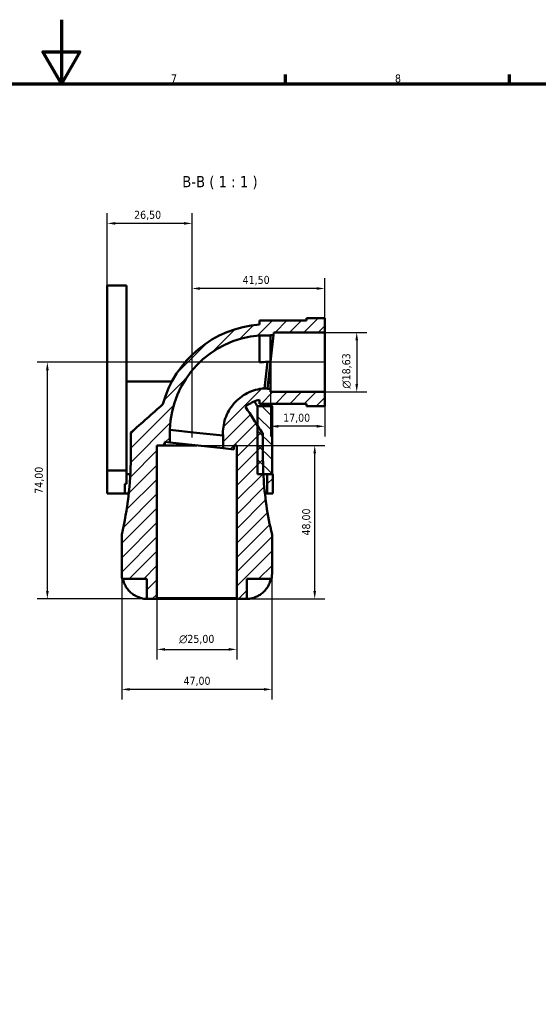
# Model space of a CAD drawing. Header units: millimetres. Extents: x 0 to 903, y 0 to 594.
# Tile 4 of 5: x 407 to 570, y 286 to 594. Entities that reach past the tile are written whole.
import ezdxf

# ---------------------------------------------------------------- set-up
doc = ezdxf.new("R2010")
doc.units = ezdxf.units.MM
for name, color, linetype, lineweight in [('Border (ISO)', 7, 'Continuous', 70), ('Dimension (ISO)', 7, 'Continuous', 25), ('Hatch (ISO)', 7, 'Continuous', 18), ('Symbol (ISO)', 7, 'Continuous', 25), ('Visible (ISO)', 7, 'Continuous', 50)]:
    doc.layers.add(name, color=color, linetype=linetype, lineweight=lineweight)
doc.styles.add('Label Text (ISO)', font='tahoma.ttf')
doc.styles.add('Note Text (ISO)', font='tahoma.ttf')
doc.dimstyles.new('Default (ISO)', dxfattribs={"dimtxt": 2.5, "dimasz": 2.5, "dimexe": 3.175, "dimexo": 0, "dimgap": 0.762, "dimtad": 1, "dimrnd": 1e-08, "dimzin": 0, "dimtxsty": 'Note Text (ISO)', "dimcen": 0.09, "dimdle": 10, "dimclrd": 256, "dimclre": 256, "dimclrt": 256, "dimazin": 0, "dimtfac": 1.40208, "dimtmove": 0, "dimatfit": 3, "dimfxl": 1, "dimtolj": 1, "dimtzin": 0, "dimlwd": -1, "dimlwe": -1, "dimarcsym": 0})

# ---------------------------------------------------------------- blocks, each defined once
blk = doc.blocks.new('Borders Default Border')
at = {"layer": 'Border (ISO)'}
for p, q in [((490.58, 574), (490.58, 576.9)), ((560.67, 574), (560.67, 576.9))]:
    blk.add_line(p, q, dxfattribs=at)
at = {"layer": 'Border (ISO)', "flags": 128}
for points in [[(420.5, 594), (420.5, 574), (414.73, 584), (426.27, 584), (420.5, 574)], [(20, 20), (20, 574), (821, 574), (821, 20), (20, 20)]]:
    blk.add_lwpolyline(points, dxfattribs=at)
at = {"layer": 'Border (ISO)', "color": 232, "true_color": 0xca0064, "char_height": 2.5, "attachment_point": 7, "style": 'Note Text (ISO)'}
for s, insert in [('7', (454.77, 574.4)), ('8', (524.81, 574.34))]:
    blk.add_mtext(s, dxfattribs=dict(at, insert=insert))
blk = doc.blocks.new('*D9')
at = {"layer": 'Defpoints', "color": 0, "transparency": 16777216}
for p in [(450.35, 413.23), (475.35, 413.23), (475.35, 397.23)]:
    blk.add_point(p, dxfattribs=at)
at = {"layer": 'Dimension (ISO)', "transparency": 16777216}
for p, q in [((450.35, 413.23), (450.35, 394.06)), ((475.35, 413.23), (475.35, 394.06)), ((452.85, 397.23), (472.85, 397.23))]:
    blk.add_line(p, q, dxfattribs=at)
for points in [[(452.85, 397.65), (452.85, 396.82), (450.35, 397.23)], [(472.85, 397.65), (472.85, 396.82), (475.35, 397.23)]]:
    blk.add_solid(points, dxfattribs=at)
at = {"layer": 'Dimension (ISO)', "color": 232, "true_color": 0xca0064, "transparency": 16777216, "insert": (457.3, 401.76), "char_height": 2.5, "attachment_point": 1, "style": 'Note Text (ISO)'}
blk.add_mtext('\\A1;\\fAIGDT|b0|i0;\\H2.5000;\\ln\\fTahoma|b0|i0;\\H2.5000;25,00', dxfattribs=at)
blk = doc.blocks.new('*D10')
at = {"layer": 'Defpoints', "color": 0, "transparency": 16777216}
for p in [(439.35, 420.86), (486.35, 420.86), (439.35, 384.74)]:
    blk.add_point(p, dxfattribs=at)
at = {"layer": 'Dimension (ISO)', "transparency": 16777216}
for p, q in [((439.35, 420.86), (439.35, 381.56)), ((486.35, 420.86), (486.35, 381.56)), ((483.85, 384.74), (441.85, 384.74))]:
    blk.add_line(p, q, dxfattribs=at)
for points in [[(441.85, 385.15), (441.85, 384.32), (439.35, 384.74)], [(483.85, 385.15), (483.85, 384.32), (486.35, 384.74)]]:
    blk.add_solid(points, dxfattribs=at)
at = {"layer": 'Dimension (ISO)', "color": 232, "true_color": 0xca0064, "transparency": 16777216, "insert": (458.68, 388.67), "char_height": 2.5, "attachment_point": 1, "style": 'Note Text (ISO)'}
blk.add_mtext('\\A1;47,00', dxfattribs=at)
blk = doc.blocks.new('*D11')
at = {"layer": 'Defpoints', "color": 0, "transparency": 16777216}
for p in [(502.85, 496.3), (502.85, 477.67), (512.85, 477.67)]:
    blk.add_point(p, dxfattribs=at)
at = {"layer": 'Dimension (ISO)', "transparency": 16777216}
for p, q in [((502.85, 496.3), (516.03, 496.3)), ((512.85, 493.8), (512.85, 480.17)), ((502.85, 477.67), (516.03, 477.67))]:
    blk.add_line(p, q, dxfattribs=at)
for points in [[(512.44, 493.8), (513.27, 493.8), (512.85, 496.3)], [(512.44, 480.17), (513.27, 480.17), (512.85, 477.67)]]:
    blk.add_solid(points, dxfattribs=at)
at = {"layer": 'Dimension (ISO)', "color": 232, "true_color": 0xca0064, "transparency": 16777216, "insert": (508.33, 478.71), "char_height": 2.5, "attachment_point": 1, "rotation": 90, "style": 'Note Text (ISO)'}
blk.add_mtext('\\A1;\\fAIGDT|b0|i0;\\H2.5000;\\ln\\fTahoma|b0|i0;\\H2.5000;18,63', dxfattribs=at)
blk = doc.blocks.new('*D12')
at = {"layer": 'Defpoints', "color": 0, "transparency": 16777216}
for p in [(461.35, 510), (502.85, 496.3), (461.35, 463.44)]:
    blk.add_point(p, dxfattribs=at)
at = {"layer": 'Dimension (ISO)', "transparency": 16777216}
for p, q in [((461.35, 463.44), (461.35, 513.18)), ((502.85, 496.3), (502.85, 513.18)), ((500.35, 510), (463.85, 510))]:
    blk.add_line(p, q, dxfattribs=at)
for points in [[(463.85, 510.42), (463.85, 509.59), (461.35, 510)], [(500.35, 510.42), (500.35, 509.59), (502.85, 510)]]:
    blk.add_solid(points, dxfattribs=at)
at = {"layer": 'Dimension (ISO)', "color": 232, "true_color": 0xca0064, "transparency": 16777216, "insert": (477.18, 513.94), "char_height": 2.5, "attachment_point": 1, "style": 'Note Text (ISO)'}
blk.add_mtext('\\A1;41,50', dxfattribs=at)
blk = doc.blocks.new('*D13')
at = {"layer": 'Defpoints', "color": 0, "transparency": 16777216}
for p in [(434.85, 530.34), (434.85, 500.05), (461.35, 463.44)]:
    blk.add_point(p, dxfattribs=at)
at = {"layer": 'Dimension (ISO)', "transparency": 16777216}
for p, q in [((434.85, 500.05), (434.85, 533.52)), ((461.35, 463.44), (461.35, 533.52)), ((458.85, 530.34), (437.35, 530.34))]:
    blk.add_line(p, q, dxfattribs=at)
for points in [[(437.35, 530.76), (437.35, 529.93), (434.85, 530.34)], [(458.85, 530.76), (458.85, 529.93), (461.35, 530.34)]]:
    blk.add_solid(points, dxfattribs=at)
at = {"layer": 'Dimension (ISO)', "color": 232, "true_color": 0xca0064, "transparency": 16777216, "insert": (443.24, 534.28), "char_height": 2.5, "attachment_point": 1, "style": 'Note Text (ISO)'}
blk.add_mtext('\\A1;26,50', dxfattribs=at)
blk = doc.blocks.new('*D14')
at = {"layer": 'Defpoints', "color": 0, "transparency": 16777216}
for p in [(462.85, 460.98), (499.72, 460.98), (478.48, 412.98)]:
    blk.add_point(p, dxfattribs=at)
at = {"layer": 'Dimension (ISO)', "transparency": 16777216}
for p, q in [((462.85, 460.98), (502.89, 460.98)), ((499.72, 415.48), (499.72, 458.48)), ((478.48, 412.98), (502.89, 412.98))]:
    blk.add_line(p, q, dxfattribs=at)
for points in [[(499.3, 458.48), (500.14, 458.48), (499.72, 460.98)], [(499.3, 415.48), (500.14, 415.48), (499.72, 412.98)]]:
    blk.add_solid(points, dxfattribs=at)
at = {"layer": 'Dimension (ISO)', "color": 232, "true_color": 0xca0064, "transparency": 16777216, "insert": (495.78, 432.81), "char_height": 2.5, "attachment_point": 1, "rotation": 90, "style": 'Note Text (ISO)'}
blk.add_mtext('\\A1;48,00', dxfattribs=at)
blk = doc.blocks.new('*D15')
at = {"layer": 'Defpoints', "color": 0, "transparency": 16777216}
for p in [(485.85, 477.67), (502.85, 477.67), (485.85, 466.94)]:
    blk.add_point(p, dxfattribs=at)
at = {"layer": 'Dimension (ISO)', "transparency": 16777216}
for p, q in [((485.85, 477.67), (485.85, 463.77)), ((502.85, 477.67), (502.85, 463.77)), ((500.35, 466.94), (488.35, 466.94))]:
    blk.add_line(p, q, dxfattribs=at)
for points in [[(488.35, 467.36), (488.35, 466.52), (485.85, 466.94)], [(500.35, 467.36), (500.35, 466.52), (502.85, 466.94)]]:
    blk.add_solid(points, dxfattribs=at)
at = {"layer": 'Dimension (ISO)', "color": 232, "true_color": 0xca0064, "transparency": 16777216, "insert": (489.84, 470.87), "char_height": 2.5, "attachment_point": 1, "style": 'Note Text (ISO)'}
blk.add_mtext('\\A1;17,00', dxfattribs=at)
blk = doc.blocks.new('*D16')
at = {"layer": 'Defpoints', "color": 0, "transparency": 16777216}
for p in [(416.1, 486.98), (502.85, 486.98), (450.1, 412.98)]:
    blk.add_point(p, dxfattribs=at)
at = {"layer": 'Dimension (ISO)', "transparency": 16777216}
for p, q in [((502.85, 486.98), (412.93, 486.98)), ((416.1, 415.48), (416.1, 484.48)), ((450.1, 412.98), (412.93, 412.98))]:
    blk.add_line(p, q, dxfattribs=at)
for points in [[(415.69, 484.48), (416.52, 484.48), (416.1, 486.98)], [(415.69, 415.48), (416.52, 415.48), (416.1, 412.98)]]:
    blk.add_solid(points, dxfattribs=at)
at = {"layer": 'Dimension (ISO)', "color": 232, "true_color": 0xca0064, "transparency": 16777216, "insert": (412.17, 445.86), "char_height": 2.5, "attachment_point": 1, "rotation": 90, "style": 'Note Text (ISO)'}
blk.add_mtext('\\A1;74,00', dxfattribs=at)

msp = doc.modelspace()

# ---------------------------------------------------------------- hatches: boundary and pattern name
at = {"layer": 'Hatch (ISO)'}
h = msp.add_hatch(dxfattribs=at)
h.set_pattern_fill('ANSI31', color=256, scale=25.4, style=0)
h.set_pattern_definition([(45, (0, 0), (-2.245064, 2.245064), [])])
h.paths.add_polyline_path([(486.592, 445.983), (486.592, 451.983), (486.354, 451.983), (484.889, 451.983), (484.889, 445.983)])
edge = h.paths.add_edge_path()
edge.add_spline(control_points=[(483.981, 478.786), (483.051, 478.724), (482.13, 478.569), (480.334, 478.078), (479.462, 477.742), (477.019, 476.506), (475.582, 475.383), (473.219, 472.651), (472.316, 471.066), (471.167, 467.641), (470.933, 465.833), (471.052, 464.03)], knot_values=[-2.1846328, -2.1846328, -2.1846328, -2.1846328, -1.9051883, -1.9051883, -1.6257437, -1.6257437, -1.0838291, -1.0838291, -0.5419146, -0.5419146, 0, 0, 0, 0], degree=3, periodic=0)
edge.add_line((471.052, 464.03), (471.052, 460.07))
edge.add_line((471.052, 460.07), (474.385, 459.699))
edge.add_line((474.385, 459.699), (474.385, 460.983))
edge.add_line((474.385, 460.983), (475.354, 460.983))
edge.add_line((475.354, 460.983), (475.354, 413.233))
edge.add_line((475.354, 413.233), (475.604, 412.983))
edge.add_line((475.604, 412.983), (478.479, 412.983))
edge.add_line((478.479, 412.983), (478.479, 419.283))
edge.add_line((478.479, 419.283), (486.195, 419.283))
edge.add_ellipse((478.479, 420.858), major_axis=(7.716, -1.575), ratio=1, start_angle=0, end_angle=11.53696)
edge.add_line((486.354, 420.858), (486.354, 433.143))
edge.add_ellipse((586.053, 457.023), major_axis=(-99.699, -23.88), ratio=1, start_angle=349.717, end_angle=360, ccw=False)
edge.add_line((483.693, 451.324), (483.693, 451.983))
edge.add_line((483.693, 451.983), (483.658, 451.983))
edge.add_ellipse((586.053, 457.023), major_axis=(-102.395, -5.04), ratio=1, start_angle=357.18211, end_angle=360, ccw=False)
edge.add_line((483.534, 457.023), (483.534, 464.943))
edge.add_line((483.534, 464.943), (483.249, 464.943))
edge.add_line((483.249, 464.943), (481.854, 467.132))
edge.add_line((481.854, 467.132), (478.083, 473.049))
edge.add_spline(control_points=[(478.083, 473.049), (478.29, 473.223), (478.505, 473.39), (479.846, 474.351), (481.112, 474.928), (482.454, 475.246)], knot_values=[-0.495073, -0.495073, -0.495073, -0.495073, -0.4135936, -0.4135936, 0, 0, 0, 0], degree=3, periodic=0)
edge.add_line((482.454, 475.246), (482.454, 473.942))
edge.add_line((482.454, 473.942), (497.187, 473.942))
edge.add_line((497.187, 473.942), (497.187, 473.196))
edge.add_line((497.187, 473.196), (502.854, 473.196))
edge.add_line((502.854, 473.196), (502.854, 477.668))
edge.add_line((502.854, 477.668), (485.854, 477.668))
edge.add_line((485.854, 477.668), (485.854, 478.599))
edge.add_line((485.854, 478.599), (484.92, 478.599))
edge.add_line((484.92, 478.599), (484.941, 478.786))
edge.add_line((484.941, 478.786), (483.981, 478.786))
edge = h.paths.add_edge_path()
edge.add_line((485.854, 495.45), (486.797, 495.45))
edge.add_line((486.797, 495.45), (486.892, 496.299))
edge.add_line((486.892, 496.299), (502.854, 496.299))
edge.add_line((502.854, 496.299), (502.854, 500.77))
edge.add_line((502.854, 500.77), (497.187, 500.77))
edge.add_line((497.187, 500.77), (497.187, 500.025))
edge.add_line((497.187, 500.025), (482.454, 500.025))
edge.add_line((482.454, 500.025), (482.454, 498.721))
edge.add_ellipse((484.894, 464.943), major_axis=(-2.44, 33.778), ratio=1, start_angle=0, end_angle=70.68887)
edge.add_line((452.21, 473.811), (442.174, 464.998))
edge.add_line((442.174, 464.998), (442.174, 457.023))
edge.add_ellipse((339.655, 457.023), major_axis=(102.519, 0), ratio=1, start_angle=346.53021, end_angle=360, ccw=False)
edge.add_line((439.354, 433.143), (439.354, 420.858))
edge.add_ellipse((447.229, 420.858), major_axis=(-7.875, 0), ratio=1, start_angle=0, end_angle=11.53696)
edge.add_line((439.513, 419.283), (447.229, 419.283))
edge.add_line((447.229, 419.283), (447.229, 412.983))
edge.add_line((447.229, 412.983), (450.104, 412.983))
edge.add_line((450.104, 412.983), (450.354, 413.233))
edge.add_line((450.354, 413.233), (450.354, 460.983))
edge.add_line((450.354, 460.983), (452.854, 460.983))
edge.add_line((452.854, 460.983), (452.854, 462.097))
edge.add_line((452.854, 462.097), (454.387, 461.926))
edge.add_line((454.387, 461.926), (454.387, 465.886))
edge.add_ellipse((484.894, 464.943), major_axis=(-2.44, 30.424), ratio=1, start_angle=0, end_angle=83.64388, ccw=False)
edge.add_line((482.454, 495.367), (485.854, 495.367))
edge.add_line((485.854, 495.367), (485.854, 495.45))
h = msp.add_hatch(dxfattribs=at)
h.set_pattern_fill('ANSI31', color=256, scale=25.4, angle=90.00021, style=0)
h.set_pattern_definition([(135.0002, (0, 0), (-2.245056, -2.245072), [])])
h.paths.add_polyline_path([(486.354, 473.196), (481.854, 473.196), (481.854, 467.132), (481.854, 451.983), (483.658, 451.983), (483.693, 451.983), (484.889, 451.983), (486.354, 451.983)])

# ---------------------------------------------------------------- linework, layer by layer
at = {"layer": 'Visible (ISO)'}
for p, q in [((434.854, 510.983), (434.854, 500.054)), ((434.854, 510.983), (440.854, 510.983)), ((440.854, 510.983), (440.854, 500.054)), ((434.854, 453.134), (434.854, 500.054)), ((440.854, 453.134), (440.854, 500.054)), ((497.187, 500.025), (482.454, 500.025)), ((482.454, 500.025), (482.454, 498.721)), ((502.854, 500.77), (497.187, 500.77)), ((497.187, 500.77), (497.187, 500.025)), ((502.854, 496.299), (502.854, 500.77)), ((482.454, 495.367), (485.854, 495.367)), ((482.454, 486.983), (482.454, 495.367)), ((486.797, 495.45), (484.941, 478.786)), ((485.854, 495.45), (486.797, 495.45)), ((485.854, 495.367), (485.854, 495.45)), ((485.854, 487.051), (485.854, 495.367)), ((486.797, 495.45), (486.892, 496.299)), ((486.892, 496.299), (502.854, 496.299)), ((502.854, 477.668), (502.854, 496.299)), ((484.901, 487.051), (483.981, 478.786)), ((484.902, 487.051), (485.854, 487.051)), ((485.854, 478.599), (485.854, 486.983)), ((440.854, 480.983), (455.068, 480.983)), ((484.941, 478.786), (483.981, 478.786)), ((484.92, 478.599), (484.941, 478.786)), ((485.854, 478.599), (484.92, 478.599)), ((485.854, 477.668), (485.854, 478.599)), ((502.854, 477.668), (485.854, 477.668)), ((502.854, 473.196), (502.854, 477.668)), ((482.454, 475.246), (482.454, 473.942)), ((482.454, 473.942), (497.187, 473.942)), ((497.187, 473.942), (497.187, 473.196)), ((486.354, 473.196), (481.854, 473.196)), ((481.854, 473.196), (481.854, 451.983)), ((486.354, 451.983), (486.354, 473.196)), ((497.187, 473.196), (502.854, 473.196)), ((442.174, 464.998), (442.174, 457.023)), ((454.387, 461.926), (454.387, 465.886)), ((454.387, 465.886), (462.787, 464.951)), ((462.787, 464.951), (471.052, 464.03)), ((483.534, 464.943), (483.249, 464.943)), ((483.534, 457.023), (483.534, 464.943)), ((452.854, 460.983), (452.854, 462.097)), ((452.854, 462.097), (454.387, 461.926)), ((471.052, 460.07), (454.387, 461.926)), ((471.052, 464.03), (471.052, 460.07)), ((450.354, 413.233), (450.354, 460.983)), ((450.354, 460.983), (452.854, 460.983)), ((452.854, 460.983), (462.854, 460.983)), ((471.052, 460.07), (474.385, 459.699)), ((474.385, 459.699), (474.385, 460.983)), ((474.385, 460.983), (475.354, 460.983)), ((475.354, 460.983), (475.354, 413.233)), ((434.854, 453.134), (440.854, 453.134)), ((434.854, 445.983), (434.854, 453.134)), ((440.854, 448.963), (440.854, 453.134)), ((440.854, 451.983), (442.05, 451.983)), ((481.854, 451.983), (486.354, 451.983)), ((483.693, 451.983), (483.658, 451.983)), ((483.693, 451.324), (483.693, 451.983)), ((486.592, 451.983), (484.889, 451.983)), ((484.889, 451.983), (484.889, 445.983)), ((486.592, 445.983), (486.592, 451.983)), ((440.354, 445.983), (440.354, 448.963)), ((440.854, 448.963), (440.354, 448.963)), ((434.854, 445.983), (440.354, 445.983)), ((441.578, 445.983), (440.354, 445.983)), ((484.889, 445.983), (484.13, 445.983)), ((484.889, 445.983), (486.592, 445.983)), ((439.354, 433.143), (439.354, 420.858)), ((486.354, 420.858), (486.354, 433.143)), ((439.513, 419.283), (447.229, 419.283)), ((447.229, 419.283), (447.229, 412.983)), ((478.479, 412.983), (478.479, 419.283)), ((478.479, 419.283), (486.195, 419.283)), ((447.229, 412.983), (450.104, 412.983)), ((450.104, 412.983), (450.354, 413.233)), ((450.104, 412.983), (475.604, 412.983)), ((475.354, 413.233), (450.354, 413.233)), ((475.354, 413.233), (475.604, 412.983)), ((475.604, 412.983), (478.479, 412.983))]:
    msp.add_line(p, q, dxfattribs=at)
for centre, radius, start, end in [((484.894, 464.943), 33.866, 94.13172, 164.82059), ((484.894, 464.943), 30.522, 94.58531, 178.22919), ((339.655, 457.023), 102.519, 346.53021, 0), ((586.053, 457.023), 102.519, 180, 182.81789), ((586.053, 457.023), 102.519, 183.18679, 193.46979), ((447.229, 420.858), 7.875, 180, 191.53696), ((478.479, 420.858), 7.875, 348.46304, 0)]:
    msp.add_arc(centre, radius, start, end, dxfattribs=at)
for points, knots in [([(482.454, 486.983), (482.465, 486.984), (482.475, 486.985), (483.291, 487.029), (484.096, 487.051), (484.902, 487.051)], [-0.00321567, -0.00321567, -0.00321567, -0.00321567, 0, 0, 0.24170929, 0.24170929, 0.24170929, 0.24170929]), ([(483.981, 478.786), (483.051, 478.724), (482.13, 478.569), (480.334, 478.078), (479.462, 477.742), (477.019, 476.506), (475.582, 475.383), (473.219, 472.651), (472.316, 471.066), (471.167, 467.641), (470.933, 465.833), (471.052, 464.03)], [-2.1846328, -2.1846328, -2.1846328, -2.1846328, -1.9051883, -1.9051883, -1.6257437, -1.6257437, -1.0838291, -1.0838291, -0.5419146, -0.5419146, 0, 0, 0, 0]), ([(478.083, 473.049), (478.29, 473.223), (478.505, 473.39), (479.846, 474.351), (481.112, 474.928), (482.454, 475.246)], [-0.49507296, -0.49507296, -0.49507296, -0.49507296, -0.4135936, -0.4135936, 0, 0, 0, 0]), ([(481.854, 473.196), (481.854, 473.196), (481.788, 473.287), (481.524, 473.654), (481.326, 473.93), (480.988, 474.417), (480.892, 474.556), (480.79, 474.704)], [6.56110847, 6.56110847, 6.56110847, 6.56110847, 6.83208704, 6.83208704, 7.10306561, 7.10306561, 7.20005166, 7.20005166, 7.20005166, 7.20005166]), ([(485.925, 473.942), (486.037, 473.744), (486.129, 473.583), (486.302, 473.284), (486.354, 473.196), (486.354, 473.196)], [1.69581187, 1.69581187, 1.69581187, 1.69581187, 1.872853, 1.872853, 2.1395173, 2.1395173, 2.1395173, 2.1395173]), ([(452.21, 473.811), (450.527, 472.333), (448.844, 470.855), (445.498, 467.917), (443.836, 466.458), (442.174, 464.998)], [-1.343916, -1.343916, -1.343916, -1.343916, -0.671958, -0.671958, -0.0083171, -0.0083171, -0.0083171, -0.0083171]), ([(483.249, 464.943), (482.388, 466.294), (481.527, 467.645), (479.805, 470.347), (478.944, 471.698), (478.083, 473.049)], [-0.96121038, -0.96121038, -0.96121038, -0.96121038, -0.48060519, -0.48060519, 0, 0, 0, 0]), ([(444.079, 413.761), (443.746, 413.919), (443.409, 414.108), (442.643, 414.616), (442.229, 414.959), (441.536, 415.648), (441.193, 416.056), (440.601, 416.936), (440.353, 417.408), (439.985, 418.291), (439.83, 418.781), (439.727, 419.283)], [3.89239507, 3.89239507, 3.89239507, 3.89239507, 3.99831093, 3.99831093, 4.14541915, 4.14541915, 4.2913159, 4.2913159, 4.43721264, 4.43721264, 4.57824766, 4.57824766, 4.57824766, 4.57824766]), ([(485.981, 419.283), (485.878, 418.781), (485.723, 418.291), (485.355, 417.408), (485.107, 416.936), (484.515, 416.056), (484.172, 415.648), (483.479, 414.959), (483.065, 414.616), (482.299, 414.108), (481.962, 413.919), (481.629, 413.761)], [0.14941001, 0.14941001, 0.14941001, 0.14941001, 0.29044502, 0.29044502, 0.43634177, 0.43634177, 0.58223851, 0.58223851, 0.72934673, 0.72934673, 0.83526259, 0.83526259, 0.83526259, 0.83526259]), ([(447.229, 412.983), (447.229, 412.983), (447.206, 412.983), (447.112, 412.984), (447.038, 412.986), (446.768, 413), (446.526, 413.02), (446.015, 413.105), (445.778, 413.155), (445.341, 413.273), (445.15, 413.332), (444.761, 413.468), (444.563, 413.546), (444.27, 413.672), (444.174, 413.716), (444.079, 413.761)], [-2.17667965, -2.17667965, -2.17667965, -2.17667965, -2.11086653, -2.11086653, -2.04055216, -2.04055216, -1.91738302, -1.91738302, -1.82942275, -1.82942275, -1.76558177, -1.76558177, -1.70117883, -1.70117883, -1.66961913, -1.66961913, -1.66961913, -1.66961913]), ([(481.629, 413.761), (481.617, 413.755), (481.604, 413.749), (481.423, 413.664), (481.252, 413.59), (480.932, 413.463), (480.784, 413.409), (480.461, 413.301), (480.288, 413.25), (479.837, 413.133), (479.576, 413.082), (479.083, 413.01), (478.87, 412.995), (478.562, 412.982), (478.479, 412.983), (478.479, 412.983)], [-0.51072287, -0.51072287, -0.51072287, -0.51072287, -0.50653573, -0.50653573, -0.4498196, -0.4498196, -0.40070764, -0.40070764, -0.34173664, -0.34173664, -0.24159774, -0.24159774, -0.12498377, -0.12498377, 0, 0, 0, 0])]:
    msp.add_open_spline(points, degree=3, knots=knots, dxfattribs=at)

# ---------------------------------------------------------------- block references
msp.add_blockref('Borders Default Border', (0, 0))

# ---------------------------------------------------------------- texts
at = {"layer": 'Symbol (ISO)', "insert": (458.277, 541.014), "char_height": 3.5, "attachment_point": 7, "style": 'Label Text (ISO)'}
msp.add_mtext('B-B ( 1 : 1 )', dxfattribs=at)

# ---------------------------------------------------------------- dimensions: what is measured, and where the dimension line sits
at = {"layer": 'Dimension (ISO)'}
for base, p1, p2, picture, middle in [((434.854, 530.343), (461.354, 463.443), (434.854, 500.054), '*D13', (447.354, 530.343)), ((439.354, 384.735), (486.354, 420.858), (439.354, 420.858), '*D10', (462.854, 384.735))]:
    dim = msp.add_linear_dim(base=base, p1=p1, p2=p2, dimstyle='Default (ISO)', override={"dimdec": 2, "dimtp": 0, "dimtm": 0, "dimtdec": 2, "dimtofl": 0, "dimatfit": 1}, dxfattribs=at)
    dim.commit()
    dim.dimension.update_dxf_attribs({"geometry": picture, "text_midpoint": middle, "dimtype": 160})
for base, p1, p2, angle, picture, middle in [((461.354, 510.005), (502.854, 496.299), (461.354, 463.443), 180, '*D12', (481.354, 510.005)), ((416.104, 486.983), (450.104, 412.983), (502.854, 486.983), 90, '*D16', (416.104, 449.983)), ((485.854, 466.941), (502.854, 477.668), (485.854, 477.668), 180, '*D15', (493.854, 466.941)), ((499.719, 460.983), (478.479, 412.983), (462.854, 460.983), 90, '*D14', (499.719, 436.983))]:
    dim = msp.add_linear_dim(base=base, p1=p1, p2=p2, angle=angle, dimstyle='Default (ISO)', override={"dimdec": 2, "dimtp": 0, "dimtm": 0, "dimtdec": 2, "dimtofl": 0, "dimatfit": 1}, dxfattribs=at)
    dim.commit()
    dim.dimension.update_dxf_attribs({"geometry": picture, "text_midpoint": middle, "dimtype": 160})
for base, p1, p2, angle, picture, middle in [((512.854, 477.668), (502.854, 496.299), (502.854, 477.668), 90, '*D11', (512.854, 484.24)), ((475.354, 397.233), (450.354, 413.233), (475.354, 413.233), 180, '*D9', (462.854, 397.233))]:
    dim = msp.add_linear_dim(base=base, p1=p1, p2=p2, angle=angle, text='\\fAIGDT|b0|i0;\\H2.5000;\\ln\\fTahoma|b0|i0;\\H2.5000;<>', dimstyle='Default (ISO)', override={"dimdec": 2, "dimtp": 0, "dimtm": 0, "dimtdec": 2, "dimtofl": 0, "dimatfit": 1}, dxfattribs=at)
    dim.commit()
    dim.dimension.update_dxf_attribs({"geometry": picture, "text_midpoint": middle, "dimtype": 160})

doc.saveas('drawing.dxf')
